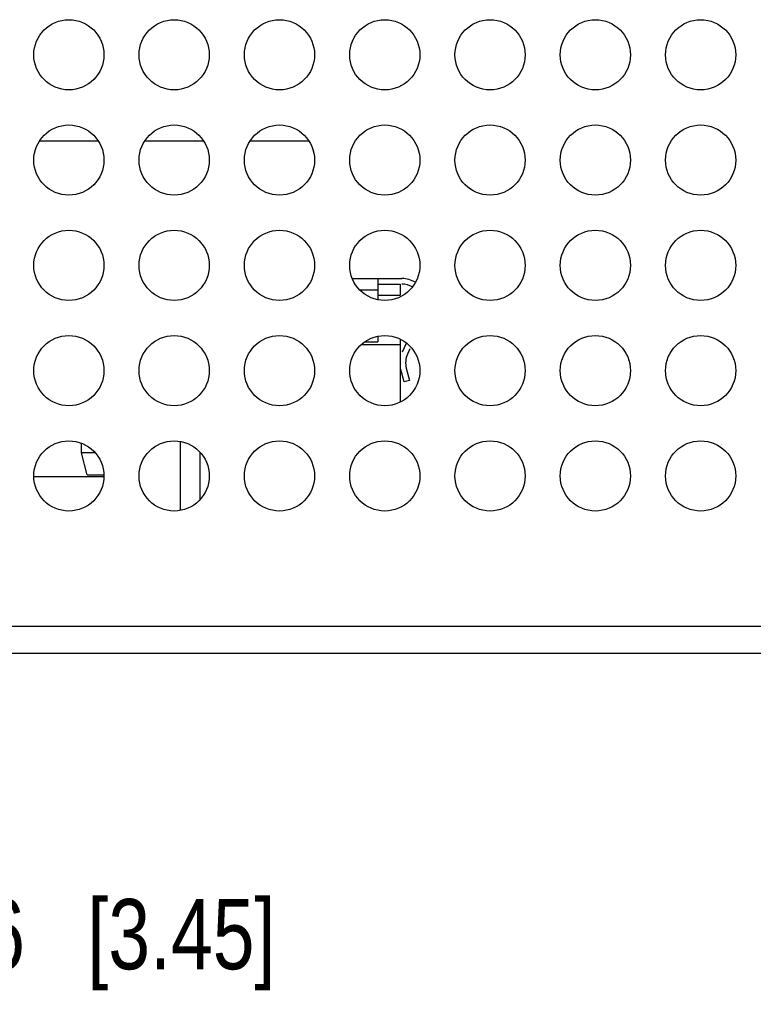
# Model space of a CAD drawing. Header units: inches. Extents: x 0 to 34, y 0 to 22.
# Tile 13 of 79: x 15.2 to 16.5, y 7.2 to 8.9. Entities that reach past the tile are written whole.
import ezdxf

# ---------------------------------------------------------------- set-up
doc = ezdxf.new("R2010")
doc.units = ezdxf.units.IN
doc.header["$LTSCALE"] = 1.87
doc.header["$MEASUREMENT"] = 0
doc.layers.get('0').update_dxf_attribs({"linetype": 'CONTINUOUS'})
doc.layers.add('DIMENSIONS', color=7, linetype='CONTINUOUS')
doc.styles.get("Standard").update_dxf_attribs({"font": 'txt', "width": 0.8})
doc.dimstyles.new('DIMSTYLE_1', dxfattribs={"dimtxt": 0.125, "dimasz": 0.18, "dimexe": 0.18, "dimexo": 0.0625, "dimgap": 0.09, "dimtad": 0, "dimtih": 1, "dimtoh": 1, "dimdec": 3, "dimzin": 4, "dimdsep": 46, "dimtxsty": 'STANDARD', "dimblk": '_FILLED', "dimblk1": '_FILLED', "dimblk2": '_FILLED', "dimcen": 0.09, "dimadec": 0, "dimazin": 0, "dimtp": 0.01, "dimtm": 0.01, "dimtfac": 1, "dimtdec": 3, "dimtofl": 0, "dimtmove": 0, "dimatfit": 3, "dimldrblk": '_FILLED', "dimfxl": 1, "dimtolj": 1, "dimtzin": 4, "dimarcsym": 0})

# ---------------------------------------------------------------- blocks, each defined once
blk = doc.blocks.new('_FILLED')
at = {"color": 0, "linetype": 'BYBLOCK'}
blk.add_solid([(0, 0), (-1, 0.1736), (-1, -0.1736)], dxfattribs=at)
blk = doc.blocks.new('*D1')
at = {"layer": 'DIMENSIONS', "color": 2, "linetype": 'CONTINUOUS'}
for p, q in [((14.3558, 8.1677), (14.3558, 7.1778)), ((14.4917, 7.8416), (14.4917, 7.1778)), ((14.3558, 7.3028), (13.9958, 7.3028)), ((14.4917, 7.3028), (14.8913, 7.3028))]:
    blk.add_line(p, q, dxfattribs=at)
at = {"layer": 'DIMENSIONS', "color": 2, "linetype": 'CONTINUOUS', "xscale": 0.18, "yscale": 0.18, "zscale": 0.18}
blk.add_blockref('_FILLED', (14.3558, 7.3028), dxfattribs=at)
at = {"layer": 'DIMENSIONS', "color": 2, "linetype": 'CONTINUOUS', "xscale": 0.18, "yscale": 0.18, "zscale": 0.18, "rotation": 180}
blk.add_blockref('_FILLED', (14.4917, 7.3028), dxfattribs=at)
at = {"layer": 'DIMENSIONS', "color": 2, "linetype": 'CONTINUOUS', "insert": (14.9538, 7.3653), "char_height": 0.125, "width": 1.125, "attachment_point": 1, "line_spacing_factor": 0.9}
blk.add_mtext('.136{\\Ftxt.shx;\\W1.000000;\\H0.125000; }[3.45]', dxfattribs=at)

msp = doc.modelspace()

# ---------------------------------------------------------------- linework, layer by layer
at = {"color": 7, "linetype": 'CONTINUOUS'}
for p, q in [((15.2403, 8.7158), (15.3446, 8.7158)), ((15.4278, 8.7158), (15.5321, 8.7158)), ((15.6153, 8.7158), (15.7196, 8.7158)), ((15.797, 8.4703), (15.8854, 8.4703)), ((15.8428, 8.4703), (15.8428, 8.4325)), ((15.8428, 8.4605), (15.8822, 8.4605)), ((15.8822, 8.4605), (15.8822, 8.4408)), ((15.8428, 8.3676), (15.8428, 8.3577)), ((15.8134, 8.353), (15.8822, 8.353)), ((15.8194, 8.3577), (15.8428, 8.3577)), ((15.8822, 8.3626), (15.8822, 8.2501)), ((15.8865, 8.3399), (15.8937, 8.3553)), ((15.8997, 8.3449), (15.8955, 8.3358)), ((15.8897, 8.2863), (15.8838, 8.3083)), ((15.8933, 8.3109), (15.8992, 8.2888)), ((15.8992, 8.2888), (15.8897, 8.2863)), ((15.3149, 8.1601), (15.3149, 8.1772)), ((15.4907, 8.1798), (15.4907, 8.0573)), ((15.3247, 8.1207), (15.3149, 8.1601)), ((15.3394, 8.1601), (15.3149, 8.1601)), ((15.5257, 8.1614), (15.5257, 8.0763)), ((15.3247, 8.1207), (15.3549, 8.1207)), ((15.23, 8.1178), (15.3549, 8.1178)), ((22.5037, 7.8028), (14.9322, 7.8028))]:
    msp.add_line(p, q, dxfattribs=at)
at = {"color": 9, "linetype": 'CONTINUOUS'}
for p, q in [((15.8101, 8.4503), (15.8428, 8.4503)), ((15.8428, 8.4408), (15.8822, 8.4408)), ((22.5037, 7.8508), (14.9322, 7.8508))]:
    msp.add_line(p, q, dxfattribs=at)
at = {"color": 7, "linetype": 'CONTINUOUS'}
for centre in [(15.2924, 8.8688), (15.4799, 8.8688), (15.6674, 8.8688), (15.8549, 8.8688), (16.0424, 8.8688), (16.2299, 8.8688), (16.4174, 8.8688), (15.2924, 8.6813), (15.4799, 8.6813), (15.6674, 8.6813), (15.8549, 8.6813), (16.0424, 8.6813), (16.2299, 8.6813), (16.4174, 8.6813), (15.2924, 8.4938), (15.4799, 8.4938), (15.6674, 8.4938), (15.8549, 8.4938), (16.0424, 8.4938), (16.2299, 8.4938), (16.4174, 8.4938), (15.2924, 8.3063), (15.4799, 8.3063), (15.6674, 8.3063), (15.8549, 8.3063), (16.0424, 8.3063), (16.2299, 8.3063), (16.4174, 8.3063), (15.2924, 8.1188), (15.4799, 8.1188), (15.6674, 8.1188), (15.8549, 8.1188), (16.0424, 8.1188), (16.2299, 8.1188), (16.4174, 8.1188)]:
    msp.add_circle(centre, 0.0625, dxfattribs=at)
for centre, radius, start, end in [((15.8854, 8.424), 0.0464, 58.5856, 90), ((15.8854, 8.424), 0.0365, 59.1521, 90), ((15.9285, 8.3203), 0.0365, 155, 195)]:
    msp.add_arc(centre, radius, start, end, dxfattribs=at)

# ---------------------------------------------------------------- dimensions: what is measured, and where the dimension line sits
at = {"layer": 'DIMENSIONS', "color": 2, "linetype": 'CONTINUOUS'}
dim = msp.add_linear_dim(base=(14.3558, 7.3028), p1=(14.4917, 7.8416), p2=(14.3558, 8.1677), angle=180, dimstyle='DIMSTYLE_1', dxfattribs=at)
dim.commit()
dim.dimension.update_dxf_attribs({"geometry": '*D1', "text_midpoint": (15.5163, 7.3028), "dimtype": 160})

doc.saveas('drawing.dxf')
